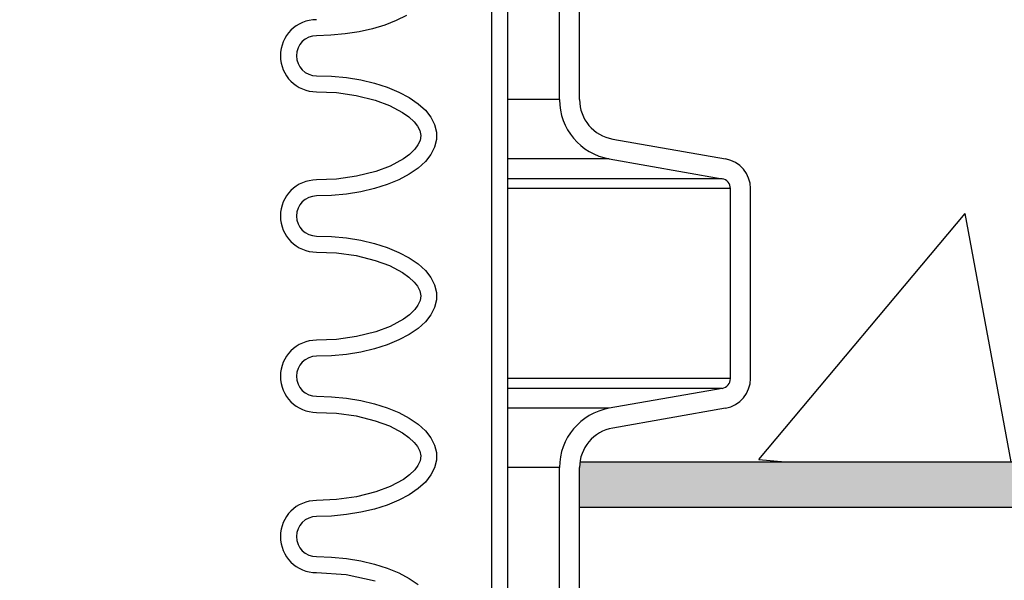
# Model space of a CAD drawing. Extents: x -169 to 7270, y -140 to 2984.
# Tile 158 of 256: x 1820.75 to 1826.88, y 413.55 to 417.05. Entities that reach past the tile are written whole.
import ezdxf

# ---------------------------------------------------------------- set-up
doc = ezdxf.new("R2010")
doc.units = 0
doc.header["$MEASUREMENT"] = 0
doc.header["$PDSIZE"] = 1
doc.layers.get('DEFPOINTS').update_dxf_attribs({"linetype": 'CONTINUOUS'})
for name, color, linetype in [('CONCRETE-HATCH', 2, 'CONTINUOUS'), ('DIM', 3, 'CONTINUOUS'), ('PEAGRAVEL-HATCH', 3, 'CONTINUOUS'), ('SPILL-BUCKET', 1, 'CONTINUOUS'), ('TANK-SLAB', 6, 'CONTINUOUS')]:
    doc.layers.add(name, color=color, linetype=linetype)
doc.styles.add('SIMPLEX', font='simplex')
doc.dimstyles.new('DIM64', dxfattribs={"dimscale": 64, "dimtxt": 0.09375, "dimasz": 0.09375, "dimexe": 0.0625, "dimexo": 0.0625, "dimgap": 0.046875, "dimtad": 1, "dimdec": 4, "dimzin": 3, "dimdsep": 46, "dimlunit": 4, "dimtxsty": 'SIMPLEX', "dimcen": 0, "dimclrd": 256, "dimclre": 256, "dimclrt": 256, "dimadec": 0, "dimazin": 0, "dimtfac": 1, "dimtdec": 4, "dimtmove": 0, "dimatfit": 3, "dimfxl": 1, "dimfrac": 2, "dimtolj": 1, "dimtzin": 0, "dimarcsym": 0})

# ---------------------------------------------------------------- blocks, each defined once
blk = doc.blocks.new('*D7')
at = {"layer": 'DEFPOINTS', "color": 0, "transparency": 16777216}
for p in [(2010, 414.2886), (1374, 414.0074), (1374, 136.5159)]:
    blk.add_point(p, dxfattribs=at)
at = {"layer": 'DIM', "lineweight": -2, "transparency": 16777216}
for p, q in [((2010, 410.2886), (2010, 132.5159)), ((1374, 410.0074), (1374, 132.5159)), ((2004, 136.5159), (1380, 136.5159))]:
    blk.add_line(p, q, dxfattribs=at)
at = {"layer": 'DIM', "transparency": 16777216}
for points in [[(1380, 137.5159), (1380, 135.5159), (1374, 136.5159)], [(2004, 137.5159), (2004, 135.5159), (2010, 136.5159)]]:
    blk.add_solid(points, dxfattribs=at)
at = {"layer": 'DIM', "transparency": 16777216, "insert": (1692, 144.0873), "char_height": 6, "attachment_point": 5, "style": 'SIMPLEX'}
blk.add_mtext('\\A1;53\'-0" (F.V. TANK SLAB)', dxfattribs=at)

msp = doc.modelspace()

# ---------------------------------------------------------------- hatches: boundary and pattern name
at = {"layer": 'CONCRETE-HATCH'}
h = msp.add_hatch(dxfattribs=at)
h.set_pattern_fill('AR-CONC', color=256, scale=2.67, style=0)
h.set_pattern_definition([(50, (1825.339, 414.289), (19.151, -1.675), [2.0025, -22.0275]), (355, (1825.339, 414.289), (-3.705, 20.084), [1.602, -17.622]), (100.45, (1826.935, 414.149), (15.446, 18.408), [1.702, -18.7205]), (46.18, (1825.34, 419.629), (28.495, -4.42), [3.004, -33.041]), (96.64, (1827.714, 419.26), (24.955, 26.01), [2.553, -28.081]), (351.18, (1825.34, 419.63), (24.955, 26.01), [2.403, -26.433]), (21, (1828.009, 418.294), (15.937, -10.75), [2.0025, -22.0275]), (326, (1828.009, 418.294), (6.497, 19.362), [1.602, -17.622]), (71.45, (1829.337, 417.398), (22.434, 8.612), [1.702, -18.7205]), (37.5, (1825.339, 414.2886), (0.3247, 8.8883), [0, -17.4084, 0, -17.889, 0, -17.6887]), (7.5, (1825.339, 414.289), (7.024, 10.531), [0, -10.1994, 0, -17.008, 0, -6.7417]), (327.5, (1819.385, 414.2886), (14.253, -0.6022), [0, -6.675, 0, -20.826, 0, -27.6345]), (317.5, (1816.715, 414.289), (15.571, 2.673), [0, -8.6775, 0, -13.8306, 0, -19.6245])])
h.paths.add_polyline_path([(1841.75362, 419.7138), (1841.69722, 419.74085), (1841.6359, 419.72729), (1841.75362, 419.72611), (1838.07473, 419.72611), (1825.35765, 419.88996), (1825.35765, 419.13085), (1824.57617, 419.10902), (1824.57617, 415.964), (1825.33894, 415.964), (1825.33894, 414.28861), (1841.75362, 414.28861)])
at = {"layer": 'PEAGRAVEL-HATCH'}
h = msp.add_hatch(dxfattribs=at)
h.set_pattern_fill('AR-SAND', color=256, scale=7.5, style=0)
h.set_pattern_definition([(37.5, (717.377, -24.056), (-0.47245, 14.45118), [0, -11.4, 0, -12.75, 0, -12.1875]), (7.5, (717.377, -24.056), (13.27333, 21.1661), [0, -6.15, 0, -10.275, 0, -3.9375]), (327.5, (708.152, -24.056), (23.35606, 0.04244), [0, -3.75, 0, -13.5, 0, -17.625]), (317.5, (708.152, -24.056), (22.54595, 6.58257), [0, -1.875, 0, -8.85, 0, -10.125])])
h.paths.add_polyline_path([(1847.64082, 395.75809), (1847.45025, 396.93941), (1843.01511, 398.27202), (1842.98299, 400.16264), (1842.72351, 401.90796), (1841.70556, 402.1872), (1841.70556, 414.02356), (1825.28235, 414.02356), (1825.28235, 402.19536), (1824.26179, 401.91746), (1824.22129, 401.76773), (1824.21929, 400.15748), (1824.03275, 400.13677), (1823.94985, 398.31402), (1819.58793, 396.9982), (1819.47314, 395.72601), (1819.25403, 395.70516), (1819.25403, 371.24987), (1847.64082, 371.24987)])
h.paths.add_polyline_path([(1847.63641, 370.24987), (1819.24253, 370.24987), (1819.24618, 359.07021), (1819.93554, 359.07021), (1819.83352, 353.4528), (1820.27064, 351.85815), (1820.27064, 351.50736), (1821.74617, 351.50736), (1822.74617, 353.50736), (1827.74617, 353.50736), (1828.74617, 351.50736), (1838.24617, 351.50736), (1839.24617, 353.50736), (1844.24617, 353.50736), (1845.24617, 351.50736), (1846.7106, 351.50736), (1847.3598, 352.50736), (1847.63641, 352.50736)])
at = {"layer": 'TANK-SLAB'}
h = msp.add_hatch(color=256, dxfattribs=at)
h.paths.add_polyline_path([(1824.23827, 414.28861), (1824.23827, 414.00736), (1842.77782, 414.00736), (1842.77782, 414.28861)])
h.paths.add_polyline_path([(1809.7768, 414.00736), (1809.7768, 414.28861), (1707.15603, 414.28861), (1707.15603, 414.00736)])

# ---------------------------------------------------------------- linework, layer by layer
at = {"layer": 'SPILL-BUCKET', "color": 1, "linetype": 'Continuous'}
for p, q in [((1823.688, 419.88222), (1823.688, 405.68466)), ((1823.78793, 419.88222), (1823.78793, 405.68466)), ((1824.11208, 416.5478), (1824.11208, 417.40049)), ((1824.237, 416.5478), (1824.237, 417.40049)), ((1823.15909, 417.07258), (1823.0951, 417.04058)), ((1823.02385, 417.01267), (1822.9464, 416.98926)), ((1823.0951, 417.04058), (1823.02385, 417.01267)), ((1822.68843, 416.94907), (1822.59809, 416.94634)), ((1822.77746, 416.95723), (1822.68843, 416.94907)), ((1822.86386, 416.97069), (1822.77746, 416.95723)), ((1822.9464, 416.98926), (1822.86386, 416.97069)), ((1822.59809, 416.69651), (1822.69203, 416.69355)), ((1822.69203, 416.69355), (1822.78448, 416.68473)), ((1822.78448, 416.68473), (1822.874, 416.67019)), ((1822.874, 416.67019), (1822.95916, 416.65015)), ((1822.95916, 416.65015), (1823.03863, 416.62494)), ((1822.59809, 416.59658), (1822.72222, 416.59129)), ((1822.72222, 416.59129), (1822.8443, 416.57445)), ((1822.8443, 416.57445), (1822.96409, 416.54461)), ((1823.03863, 416.62494), (1823.11115, 416.59494)), ((1823.11115, 416.59494), (1823.17558, 416.56063)), ((1822.96409, 416.54461), (1823.05199, 416.51216)), ((1823.05199, 416.51216), (1823.13492, 416.46825)), ((1823.17558, 416.56063), (1823.23091, 416.52256)), ((1823.23091, 416.52256), (1823.27625, 416.48132)), ((1823.13492, 416.46825), (1823.17324, 416.44077)), ((1823.27625, 416.48132), (1823.3109, 416.43757)), ((1823.17324, 416.44077), (1823.20751, 416.40845)), ((1823.20751, 416.40845), (1823.22699, 416.38331)), ((1823.22699, 416.38331), (1823.24142, 416.35509)), ((1823.3109, 416.43757), (1823.3343, 416.39198)), ((1823.3343, 416.39198), (1823.3461, 416.34529)), ((1823.24142, 416.35509), (1823.2476, 416.32455)), ((1823.2476, 416.32455), (1823.24317, 416.29378)), ((1823.3461, 416.34529), (1823.3461, 416.29823)), ((1823.22994, 416.26498), (1823.21103, 416.23909)), ((1823.24317, 416.29378), (1823.22994, 416.26498)), ((1823.3461, 416.29823), (1823.3343, 416.25154)), ((1824.44344, 416.30177), (1825.14706, 416.1777)), ((1823.17727, 416.20603), (1823.13922, 416.17806)), ((1823.21103, 416.23909), (1823.17727, 416.20603)), ((1823.3109, 416.20596), (1823.27625, 416.16221)), ((1823.3343, 416.25154), (1823.3109, 416.20596)), ((1823.13922, 416.17806), (1823.0565, 416.13329)), ((1823.27625, 416.16221), (1823.23091, 416.12097)), ((1824.42175, 416.17875), (1825.12537, 416.05468)), ((1822.96853, 416.10031), (1822.84727, 416.06966)), ((1823.0565, 416.13329), (1822.96853, 416.10031)), ((1823.17558, 416.08289), (1823.11115, 416.04859)), ((1823.23091, 416.12097), (1823.17558, 416.08289)), ((1822.72345, 416.05238), (1822.59809, 416.04695)), ((1822.84727, 416.06966), (1822.72345, 416.05238)), ((1823.03863, 416.01859), (1822.95916, 415.99337)), ((1823.11115, 416.04859), (1823.03863, 416.01859)), ((1822.78448, 415.95879), (1822.69203, 415.94998)), ((1822.874, 415.97334), (1822.78448, 415.95879)), ((1822.95916, 415.99337), (1822.874, 415.97334)), ((1825.17698, 414.80865), (1825.17698, 415.99318)), ((1825.30189, 414.80865), (1825.30189, 415.99318)), ((1822.69203, 415.94998), (1822.59809, 415.94702)), ((1822.59809, 415.69719), (1822.69203, 415.69424)), ((1822.69203, 415.69424), (1822.78448, 415.68542)), ((1822.78448, 415.68542), (1822.874, 415.67088)), ((1822.874, 415.67088), (1822.95916, 415.65084)), ((1822.95916, 415.65084), (1823.03863, 415.62562)), ((1822.59809, 415.59726), (1822.72222, 415.59197)), ((1822.72222, 415.59197), (1822.8443, 415.57514)), ((1823.03863, 415.62562), (1823.11115, 415.59562)), ((1823.11115, 415.59562), (1823.17558, 415.56132)), ((1822.8443, 415.57514), (1822.96409, 415.54529)), ((1822.96409, 415.54529), (1823.05199, 415.51285)), ((1823.17558, 415.56132), (1823.23091, 415.52324)), ((1823.23091, 415.52324), (1823.27625, 415.48201)), ((1823.05199, 415.51285), (1823.13492, 415.46893)), ((1823.13492, 415.46893), (1823.17324, 415.44146)), ((1823.27625, 415.48201), (1823.3109, 415.43825)), ((1823.17324, 415.44146), (1823.20751, 415.40913)), ((1823.20751, 415.40913), (1823.22699, 415.384)), ((1823.3109, 415.43825), (1823.3343, 415.39267)), ((1823.22699, 415.384), (1823.24142, 415.35577)), ((1823.24142, 415.35577), (1823.2476, 415.32524)), ((1823.3343, 415.39267), (1823.3461, 415.34598)), ((1823.3461, 415.34598), (1823.3461, 415.29892)), ((1823.24317, 415.29447), (1823.22994, 415.26567)), ((1823.2476, 415.32524), (1823.24317, 415.29447)), ((1823.3461, 415.29892), (1823.3343, 415.25223)), ((1823.21103, 415.23978), (1823.17727, 415.20671)), ((1823.22994, 415.26567), (1823.21103, 415.23978)), ((1823.3343, 415.25223), (1823.3109, 415.20665)), ((1823.13922, 415.17875), (1823.0565, 415.13398)), ((1823.17727, 415.20671), (1823.13922, 415.17875)), ((1823.27625, 415.16289), (1823.23091, 415.12165)), ((1823.3109, 415.20665), (1823.27625, 415.16289)), ((1822.96853, 415.10099), (1822.84727, 415.07035)), ((1823.0565, 415.13398), (1822.96853, 415.10099)), ((1823.23091, 415.12165), (1823.17558, 415.08357)), ((1822.72345, 415.05306), (1822.59809, 415.04764)), ((1822.84727, 415.07035), (1822.72345, 415.05306)), ((1823.11115, 415.04927), (1823.03863, 415.01927)), ((1823.17558, 415.08357), (1823.11115, 415.04927)), ((1822.874, 414.97402), (1822.78448, 414.95948)), ((1822.95916, 414.99406), (1822.874, 414.97402)), ((1823.03863, 415.01927), (1822.95916, 414.99406)), ((1822.69203, 414.95066), (1822.59809, 414.9477)), ((1822.78448, 414.95948), (1822.69203, 414.95066)), ((1825.12537, 414.74714), (1824.42175, 414.62307)), ((1822.59809, 414.69787), (1822.69203, 414.69492)), ((1822.69203, 414.69492), (1822.78448, 414.6861)), ((1822.78448, 414.6861), (1822.874, 414.67156)), ((1822.874, 414.67156), (1822.95916, 414.65152)), ((1822.95916, 414.65152), (1823.03863, 414.6263)), ((1823.03863, 414.6263), (1823.11115, 414.59631)), ((1825.14706, 414.62412), (1824.44344, 414.50006)), ((1822.59809, 414.59794), (1822.72222, 414.59265)), ((1822.72222, 414.59265), (1822.8443, 414.57582)), ((1822.8443, 414.57582), (1822.96409, 414.54597)), ((1822.96409, 414.54597), (1823.05199, 414.51353)), ((1823.11115, 414.59631), (1823.17558, 414.562)), ((1823.17558, 414.562), (1823.23091, 414.52393)), ((1823.05199, 414.51353), (1823.13492, 414.46962)), ((1823.23091, 414.52393), (1823.27625, 414.48269)), ((1823.27625, 414.48269), (1823.3109, 414.43893)), ((1823.13492, 414.46962), (1823.17324, 414.44214)), ((1823.17324, 414.44214), (1823.20751, 414.40981)), ((1823.3109, 414.43893), (1823.3343, 414.39335)), ((1823.20751, 414.40981), (1823.22699, 414.38468)), ((1823.22699, 414.38468), (1823.24142, 414.35646)), ((1823.24142, 414.35646), (1823.2476, 414.32592)), ((1823.3343, 414.39335), (1823.3461, 414.34666)), ((1823.24317, 414.29515), (1823.22994, 414.26635)), ((1823.2476, 414.32592), (1823.24317, 414.29515)), ((1823.3461, 414.2996), (1823.3343, 414.25291)), ((1823.3461, 414.34666), (1823.3461, 414.2996)), ((1823.21103, 414.24046), (1823.17727, 414.20739)), ((1823.22994, 414.26635), (1823.21103, 414.24046)), ((1823.3343, 414.25291), (1823.3109, 414.20733)), ((1824.11208, 412.55053), (1824.11208, 414.25402)), ((1824.237, 412.55053), (1824.237, 414.25402)), ((1823.13922, 414.17943), (1823.0565, 414.13466)), ((1823.17727, 414.20739), (1823.13922, 414.17943)), ((1823.3109, 414.20733), (1823.27625, 414.16357)), ((1823.0565, 414.13466), (1822.96853, 414.10168)), ((1823.23091, 414.12233), (1823.17558, 414.08426)), ((1823.27625, 414.16357), (1823.23091, 414.12233)), ((1822.72345, 414.05374), (1822.59809, 414.04832)), ((1822.84727, 414.07103), (1822.72345, 414.05374)), ((1822.96853, 414.10168), (1822.84727, 414.07103)), ((1823.11115, 414.04995), (1823.03863, 414.01996)), ((1823.17558, 414.08426), (1823.11115, 414.04995)), ((1822.95916, 413.99474), (1822.874, 413.9747)), ((1823.03863, 414.01996), (1822.95916, 413.99474)), ((1822.69203, 413.95134), (1822.59809, 413.94839)), ((1822.78448, 413.96016), (1822.69203, 413.95134)), ((1822.874, 413.9747), (1822.78448, 413.96016)), ((1822.59809, 413.69856), (1822.69203, 413.6956)), ((1822.69203, 413.6956), (1822.78448, 413.68678)), ((1822.78448, 413.68678), (1822.874, 413.67224)), ((1822.874, 413.67224), (1822.95916, 413.6522)), ((1822.95916, 413.6522), (1823.03863, 413.62699)), ((1823.03863, 413.62699), (1823.11115, 413.59699)), ((1822.59809, 413.59863), (1822.78353, 413.58646)), ((1822.78353, 413.58646), (1822.96409, 413.54666)), ((1823.11115, 413.59699), (1823.17558, 413.56268)), ((1823.17558, 413.56268), (1823.23091, 413.52461))]:
    msp.add_line(p, q, dxfattribs=at)
at = {"layer": 'SPILL-BUCKET', "color": 7}
for p, q in [((1824.11208, 416.5478), (1823.78793, 416.5478)), ((1824.42175, 416.17875), (1823.78793, 416.17875)), ((1825.12537, 416.05468), (1823.78793, 416.05468)), ((1825.17698, 415.99318), (1823.78793, 415.99318)), ((1825.17698, 414.80865), (1823.78793, 414.80865)), ((1825.12537, 414.74714), (1823.78793, 414.74714)), ((1824.42175, 414.62307), (1823.78793, 414.62307)), ((1824.11208, 414.25402), (1823.78793, 414.25402))]:
    msp.add_line(p, q, dxfattribs=at)
at = {"layer": 'SPILL-BUCKET', "color": 1, "linetype": 'Continuous'}
for centre, radius, start, end in [((1822.59809, 416.82142), 0.22485, 90, 270), ((1822.59809, 416.82142), 0.12491, 90, 270), ((1824.48683, 416.5478), 0.37474, 180, 260), ((1824.48683, 416.5478), 0.24983, 180, 260.000001), ((1825.11452, 415.99318), 0.18737, 0, 80), ((1822.59809, 415.82211), 0.22485, 90, 270), ((1825.11452, 415.99318), 0.06246, 0, 80.000001), ((1822.59809, 415.82211), 0.12491, 90, 270), ((1822.59809, 414.82279), 0.22485, 90, 270), ((1822.59809, 414.82279), 0.12491, 90, 270), ((1825.11452, 414.80865), 0.06246, 279.999999, 0), ((1825.11452, 414.80865), 0.18737, 280, 0), ((1824.48683, 414.25402), 0.37474, 100, 180), ((1824.48683, 414.25402), 0.24983, 99.999999, 180), ((1822.59809, 413.82347), 0.22485, 90, 270), ((1822.59809, 413.82347), 0.12491, 90, 270)]:
    msp.add_arc(centre, radius, start, end, dxfattribs=at)
at = {"layer": 'TANK-SLAB'}
for p, q in [((1824.2394, 414.28861), (1842.77572, 414.28861)), ((1824.237, 414.00736), (1842.77812, 414.00736))]:
    msp.add_line(p, q, dxfattribs=at)

# ---------------------------------------------------------------- dimensions: what is measured, and where the dimension line sits
at = {"layer": 'DIM'}
dim = msp.add_linear_dim(base=(1374, 136.51592), p1=(2010, 414.28861), p2=(1374, 414.00736), angle=180, text='<> (F.V. TANK SLAB)', dimstyle='DIM64', dxfattribs=at)
dim.commit()
dim.dimension.update_dxf_attribs({"geometry": '*D7', "text_midpoint": (1692, 144.08735)})

doc.saveas('drawing.dxf')
